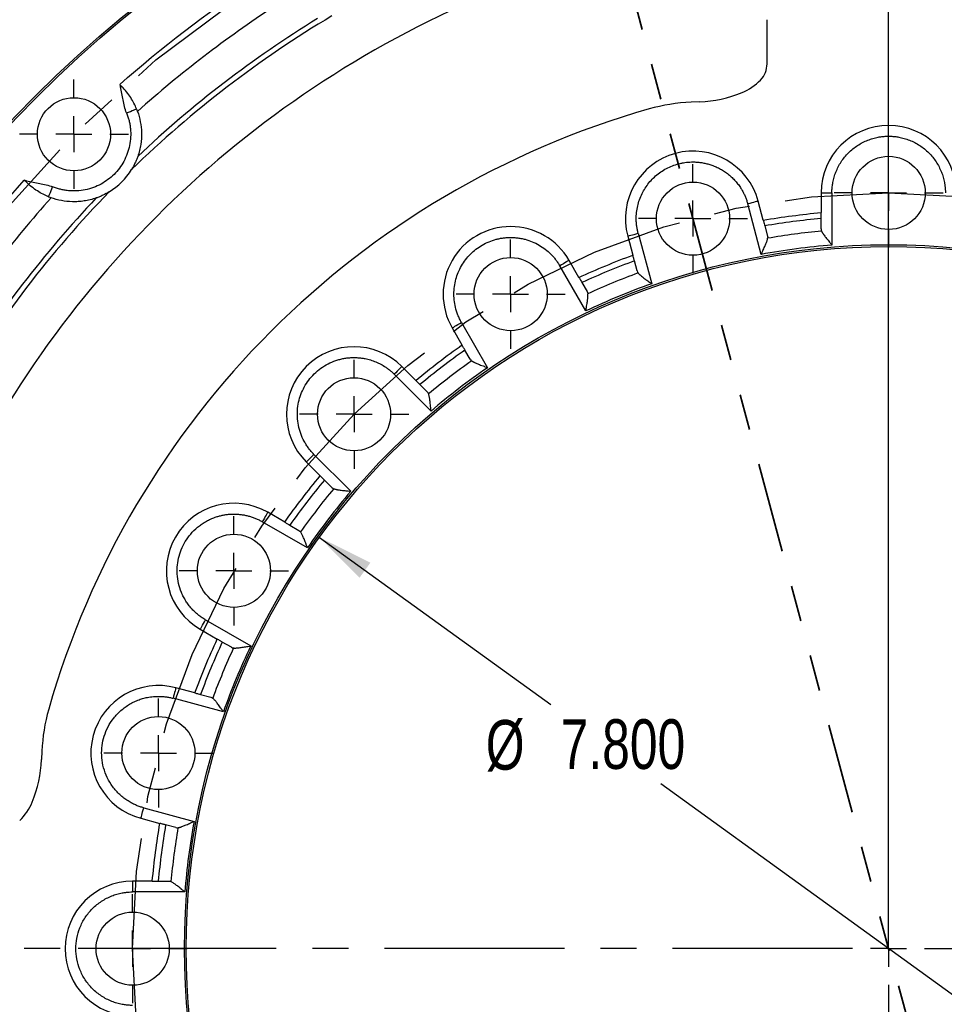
# Model space of a CAD drawing. Header units: inches. Extents: x 0.5 to 16.4, y 0.4 to 10.9.
# Tile 9 of 17: x 9.5 to 12, y 6.7 to 9.4. Entities that reach past the tile are written whole.
import ezdxf

# ---------------------------------------------------------------- set-up
doc = ezdxf.new("R2010")
doc.units = ezdxf.units.IN
doc.header["$MEASUREMENT"] = 0
doc.linetypes.add('CENTERX2', pattern=[0.8, 0.5, -0.1, 0.1, -0.1])
doc.linetypes.add('PHANTOM', pattern=[0.5, 0.25, -0.05, 0.05, -0.05, 0.05, -0.05])
doc.layers.add('CENTER', color=151, linetype='CENTERX2')
doc.layers.add('DIMENSIONS', color=150, linetype='Continuous')
doc.layers.add('SECTION', color=7, linetype='PHANTOM', lineweight=35)
doc.styles.add('SLDTEXTSTYLE0', font='TXT', dxfattribs={"width": 0.75})
doc.dimstyles.new('SLDDIMSTYLE0', dxfattribs={"dimtxt": 0.137795, "dimasz": 0.156, "dimexe": 0, "dimexo": 0.0625, "dimgap": 0.034449, "dimtad": 0, "dimtih": 1, "dimtoh": 1, "dimdec": 3, "dimlfac": 2, "dimrnd": 1e-09, "dimzin": 12, "dimdsep": 46, "dimtxsty": 'SLDTEXTSTYLE0', "dimsah": 1, "dimcen": 0, "dimadec": 0, "dimazin": 3, "dimtfac": 1, "dimtdec": 3, "dimtofl": 0, "dimtmove": 0, "dimatfit": 3, "dimfxl": 0, "dimfrac": 2, "dimtolj": 1, "dimtzin": 12, "dimarcsym": 0})
doc.dimstyles.new('SLDDIMSTYLE1', dxfattribs={"dimtxt": 0.137795, "dimasz": 0.156, "dimexe": 0, "dimexo": 0.0625, "dimgap": 0.034449, "dimtad": 0, "dimtih": 1, "dimtoh": 1, "dimdec": 3, "dimlfac": 2, "dimrnd": 1e-09, "dimzin": 4, "dimdsep": 46, "dimtxsty": 'SLDTEXTSTYLE0', "dimsah": 1, "dimcen": 0, "dimadec": 0, "dimazin": 1, "dimtfac": 1, "dimtdec": 3, "dimtofl": 0, "dimtmove": 0, "dimatfit": 3, "dimfxl": 0, "dimfrac": 2, "dimtolj": 1, "dimtzin": 12, "dimarcsym": 0})
doc.dimstyles.new('SLDDIMSTYLE3', dxfattribs={"dimtxt": 0.137795, "dimasz": 0.156, "dimexe": 0, "dimexo": 0.0625, "dimgap": 0.034449, "dimtad": 0, "dimtih": 1, "dimtoh": 1, "dimdec": 3, "dimlfac": 2, "dimrnd": 1e-09, "dimzin": 4, "dimdsep": 46, "dimtxsty": 'SLDTEXTSTYLE0', "dimsah": 1, "dimcen": 0, "dimadec": 0, "dimazin": 1, "dimtfac": 1, "dimtdec": 3, "dimtofl": 0, "dimtmove": 0, "dimatfit": 3, "dimfxl": 0, "dimfrac": 2, "dimtolj": 1, "dimtzin": 12, "dimarcsym": 0})

# ---------------------------------------------------------------- blocks, each defined once
blk = doc.blocks.new('_D')
at = {"layer": 'DIMENSIONS'}
for p, q in [((8.471, 8.6091), (8.221, 8.6091)), ((9.0451, 8.3063), (8.471, 8.6091))]:
    blk.add_line(p, q, dxfattribs=at)
blk.add_solid([(9.0451, 8.3063), (8.9193, 8.402), (8.895, 8.3561)], dxfattribs=at)
at = {"layer": 'DIMENSIONS', "attachment_point": 1, "style": 'SLDTEXTSTYLE0'}
for s, insert, char_height in [('%%c', (6.5102, 8.6763), 0.1378), ('12.795', (6.718, 8.6785), 0.1378), ('Bolt Circle', (7.3297, 8.6785), 0.137795)]:
    blk.add_mtext(s, dxfattribs=dict(at, insert=insert, char_height=char_height))
blk = doc.blocks.new('_D_1')
at = {"layer": 'DIMENSIONS'}
for p, q in [((13.1691, 5.1617), (14.4026, 3.5879)), ((14.4026, 3.5879), (14.6526, 3.5879))]:
    blk.add_line(p, q, dxfattribs=at)
blk.add_solid([(13.1691, 5.1617), (13.2449, 5.0229), (13.2858, 5.055)], dxfattribs=at)
at = {"layer": 'DIMENSIONS', "attachment_point": 1, "style": 'SLDTEXTSTYLE0'}
for s, insert, char_height in [('Bolt Circle', (15.3703, 3.6572), 0.137795), ('%%c', (14.6526, 3.6551), 0.1378), ('8.396', (14.8604, 3.6572), 0.1378)]:
    blk.add_mtext(s, dxfattribs=dict(at, insert=insert, char_height=char_height))
blk = doc.blocks.new('SW_ANGORDINATE_DIMENSION_0')
at = {"layer": 'DIMENSIONS', "color": 0}
blk.add_line((0.0795, -3.5551), (0.0795, 0), dxfattribs=at)
blk = doc.blocks.new('_D_2')
at = {"layer": 'DIMENSIONS'}
for p, q in [((10.294, 7.9561), (10.9361, 7.4919)), ((13.4547, 5.6714), (11.2416, 7.2711))]:
    blk.add_line(p, q, dxfattribs=at)
for points in [[(10.294, 7.9561), (10.4052, 7.8437), (10.4356, 7.8858)], [(13.4547, 5.6714), (13.3435, 5.7838), (13.313, 5.7417)]]:
    blk.add_solid(points, dxfattribs=at)
at = {"layer": 'DIMENSIONS', "char_height": 0.1378, "attachment_point": 1, "style": 'SLDTEXTSTYLE0'}
for s, insert in [('%%c', (10.7559, 7.4487)), ('7.800', (10.9637, 7.4508))]:
    blk.add_mtext(s, dxfattribs=dict(at, insert=insert))
blk = doc.blocks.new('_D_5')
at = {"layer": 'DIMENSIONS'}
for p, q in [((9.8373, 4.1543), (9.326, 3.4867)), ((9.326, 3.4867), (9.076, 3.4867))]:
    blk.add_line(p, q, dxfattribs=at)
blk.add_solid([(9.8373, 4.1543), (9.7218, 4.0462), (9.763, 4.0146)], dxfattribs=at)
at = {"layer": 'DIMENSIONS', "char_height": 0.1378, "attachment_point": 1, "style": 'SLDTEXTSTYLE0'}
for s, insert in [('%%c', (8.3082, 3.5539)), ('13.400', (8.516, 3.556))]:
    blk.add_mtext(s, dxfattribs=dict(at, insert=insert))
blk = doc.blocks.new('SW_CENTERMARKSYMBOL_0')
at = {"layer": 'CENTER', "color": 0}
for p, q in [((0, 0.1), (0, 3.4)), ((0, 0), (0, 0.05)), ((-0.1, 0), (-3.4, 0)), ((0, 0), (-0.05, 0)), ((0, 0), (0, -0.05)), ((0, 0), (0.05, 0)), ((0.1, 0), (3.4, 0)), ((0, -0.1), (0, -3.4))]:
    blk.add_line(p, q, dxfattribs=at)
blk = doc.blocks.new('SW_CENTERMARKSYMBOL_13')
at = {"layer": 'CENTER', "color": 0}
for p, q in [((0, 0.1), (0, 0.1516)), ((0, 0), (0, 0.05)), ((-0.1, 0), (-0.1516, 0)), ((0, 0), (-0.05, 0)), ((0, 0), (0, -0.05)), ((0, 0), (0.05, 0)), ((0.1, 0), (0.1516, 0)), ((0, -0.1), (0, -0.1516))]:
    blk.add_line(p, q, dxfattribs=at)
blk = doc.blocks.new('SW_CENTERMARKSYMBOL_14')
at = {"layer": 'CENTER', "color": 0}
for p, q in [((0, 0.1), (0, 0.1516)), ((0, 0), (0, 0.05)), ((-0.1, 0), (-0.1516, 0)), ((0, 0), (-0.05, 0)), ((0, 0), (0, -0.05)), ((0, 0), (0.05, 0)), ((0.1, 0), (0.1516, 0)), ((0, -0.1), (0, -0.1516))]:
    blk.add_line(p, q, dxfattribs=at)
blk = doc.blocks.new('SW_CENTERMARKSYMBOL_15')
at = {"layer": 'CENTER', "color": 0}
for p, q in [((0, 0.1), (0, 0.1516)), ((0, 0), (0, 0.05)), ((-0.1, 0), (-0.1516, 0)), ((0, 0), (-0.05, 0)), ((0, 0), (0, -0.05)), ((0, 0), (0.05, 0)), ((0.1, 0), (0.1516, 0)), ((0, -0.1), (0, -0.1516))]:
    blk.add_line(p, q, dxfattribs=at)
blk = doc.blocks.new('SW_CENTERMARKSYMBOL_16')
at = {"layer": 'CENTER', "color": 0}
for p, q in [((0, 0.1), (0, 0.1516)), ((0, 0), (0, 0.05)), ((-0.1, 0), (-0.1516, 0)), ((0, 0), (-0.05, 0)), ((0, 0), (0, -0.05)), ((0, 0), (0.05, 0)), ((0.1, 0), (0.1516, 0)), ((0, -0.1), (0, -0.1516))]:
    blk.add_line(p, q, dxfattribs=at)
blk = doc.blocks.new('SW_CENTERMARKSYMBOL_17')
at = {"layer": 'CENTER', "color": 0}
for p, q in [((0, 0.1), (0, 0.1516)), ((0, 0), (0, 0.05)), ((-0.1, 0), (-0.1516, 0)), ((0, 0), (-0.05, 0)), ((0, 0), (0, -0.05)), ((0, 0), (0.05, 0)), ((0.1, 0), (0.1516, 0)), ((0, -0.1), (0, -0.1516))]:
    blk.add_line(p, q, dxfattribs=at)
blk = doc.blocks.new('SW_CENTERMARKSYMBOL_18')
at = {"layer": 'CENTER', "color": 0}
for p, q in [((0, 0.1), (0, 0.1516)), ((0, 0), (0, 0.05)), ((-0.1, 0), (-0.1516, 0)), ((0, 0), (-0.05, 0)), ((0, 0), (0, -0.05)), ((0, 0), (0.05, 0)), ((0.1, 0), (0.1516, 0)), ((0, -0.1), (0, -0.1516))]:
    blk.add_line(p, q, dxfattribs=at)
blk = doc.blocks.new('SW_CENTERMARKSYMBOL_19')
at = {"layer": 'CENTER', "color": 0}
for p, q in [((0, 0.1), (0, 0.1516)), ((0, 0), (0, 0.05)), ((-0.1, 0), (-0.1516, 0)), ((0, 0), (-0.05, 0)), ((0, 0), (0, -0.05)), ((0, 0), (0.05, 0)), ((0.1, 0), (0.1516, 0)), ((0, -0.1), (0, -0.1516))]:
    blk.add_line(p, q, dxfattribs=at)
blk = doc.blocks.new('SW_CENTERMARKSYMBOL_37')
at = {"layer": 'CENTER', "color": 0}
for p, q in [((0, 0.1), (0, 0.1516)), ((0, 0), (0, 0.05)), ((-0.1, 0), (-0.1516, 0)), ((0, 0), (-0.05, 0)), ((0, 0), (0, -0.05)), ((0, 0), (0.05, 0)), ((0.1, 0), (0.1516, 0)), ((0, -0.1), (0, -0.1516))]:
    blk.add_line(p, q, dxfattribs=at)

msp = doc.modelspace()

# ---------------------------------------------------------------- linework, layer by layer
at = {"color": 1, "linetype": 'Continuous', "lineweight": 25}
for p, q in [((11.536822, 9.271254), (11.536822, 9.393754)), ((9.739709, 9.213533), (9.741501, 9.207187)), ((11.349322, 9.16553), (11.325779, 9.164552)), ((9.480889, 8.946576), (9.474544, 8.948367)), ((11.526322, 8.836955), (11.512185, 8.889713)), ((11.686822, 8.912704), (11.686822, 8.858085)), ((11.686822, 8.912704), (11.716822, 8.912704)), ((11.716822, 8.912704), (11.716822, 8.767872)), ((11.520693, 8.742051), (11.483207, 8.881948)), ((11.686822, 8.812468), (11.686822, 8.841633)), ((11.53058, 8.821063), (11.538128, 8.792892)), ((11.149963, 8.792656), (11.164099, 8.739898)), ((11.178941, 8.80042), (11.216426, 8.660523)), ((11.014537, 8.677947), (10.987227, 8.725248)), ((11.175906, 8.695835), (11.168358, 8.724006)), ((11.033662, 8.58482), (10.961246, 8.710248)), ((11.022763, 8.663698), (11.037345, 8.638441)), ((10.662467, 8.537748), (10.689777, 8.490447)), ((10.688448, 8.552748), (10.760864, 8.42732)), ((10.712585, 8.450941), (10.698003, 8.476199)), ((10.561345, 8.391897), (10.522723, 8.430518)), ((10.603921, 8.306894), (10.50151, 8.409305)), ((10.572978, 8.380263), (10.5936, 8.359641)), ((10.278771, 8.186567), (10.381183, 8.084155)), ((10.257558, 8.165353), (10.29618, 8.126732)), ((10.328435, 8.094476), (10.307813, 8.115098)), ((10.19763, 7.998299), (10.150328, 8.025609)), ((10.260756, 7.927212), (10.135328, 7.999628)), ((10.211878, 7.990073), (10.237135, 7.975491)), ((9.977828, 7.72683), (10.103256, 7.654414)), ((9.962828, 7.700849), (10.01013, 7.67354)), ((10.049635, 7.650731), (10.024378, 7.665314)), ((9.948179, 7.523977), (9.895421, 7.538113)), ((10.027553, 7.47165), (9.887656, 7.509136)), ((9.964071, 7.519719), (9.992241, 7.512171)), ((9.523524, 7.362297), (9.522547, 7.338754)), ((9.806128, 7.204869), (9.946025, 7.167384)), ((9.798364, 7.175891), (9.851122, 7.161755)), ((9.895184, 7.149948), (9.867014, 7.157497)), ((9.829991, 7.001254), (9.775372, 7.001254)), ((9.775372, 7.001254), (9.775372, 6.971254)), ((9.846444, 7.001254), (9.875608, 7.001254)), ((9.920204, 6.971254), (9.775372, 6.971254))]:
    msp.add_line(p, q, dxfattribs=at)
at = {"color": 1, "linetype": 'Continuous', "lineweight": 25, "flags": 128}
for points in [[(9.741501, 9.207187), (9.741945, 9.207313), (9.742389, 9.207439), (9.742833, 9.207566), (9.743277, 9.207692), (9.74372, 9.207818), (9.744163, 9.207943), (9.744605, 9.208069), (9.745047, 9.208194)], [(9.7584, 9.13485), (9.763823, 9.137051), (9.769037, 9.139168), (9.773843, 9.141118), (9.778055, 9.142828), (9.781512, 9.144231), (9.784081, 9.145274), (9.785663, 9.145916), (9.786197, 9.146133)], [(9.479882, 8.943029), (9.480007, 8.943471), (9.480133, 8.943913), (9.480259, 8.944356), (9.480385, 8.944799), (9.480511, 8.945243), (9.480637, 8.945687), (9.480763, 8.946131), (9.480889, 8.946576)], [(9.541943, 8.901879), (9.54216, 8.902413), (9.542802, 8.903995), (9.543845, 8.906564), (9.545248, 8.910021), (9.546958, 8.914233), (9.548909, 8.919039), (9.551025, 8.924254), (9.553227, 8.929677)], [(11.512185, 8.889713), (11.511628, 8.889564), (11.509979, 8.889122), (11.507301, 8.888404), (11.503698, 8.887439), (11.499307, 8.886262), (11.494297, 8.88492), (11.488861, 8.883463), (11.483207, 8.881948)], [(11.149963, 8.792656), (11.15052, 8.792805), (11.152169, 8.793247), (11.154847, 8.793964), (11.15845, 8.79493), (11.162842, 8.796106), (11.167851, 8.797449), (11.173287, 8.798905), (11.178941, 8.80042)], [(10.987227, 8.725248), (10.986728, 8.72496), (10.985249, 8.724106), (10.982848, 8.72272), (10.979617, 8.720855), (10.97568, 8.718582), (10.971189, 8.715988), (10.966315, 8.713175), (10.961246, 8.710248)], [(10.662467, 8.537748), (10.662967, 8.538036), (10.664445, 8.53889), (10.666846, 8.540276), (10.670077, 8.542142), (10.674014, 8.544415), (10.678506, 8.547008), (10.68338, 8.549822), (10.688448, 8.552748)], [(10.522723, 8.430518), (10.522315, 8.430111), (10.521108, 8.428904), (10.519148, 8.426943), (10.51651, 8.424305), (10.513295, 8.421091), (10.509628, 8.417423), (10.505648, 8.413444), (10.50151, 8.409305)], [(10.257558, 8.165353), (10.257966, 8.165761), (10.259173, 8.166968), (10.261133, 8.168929), (10.263771, 8.171567), (10.266986, 8.174781), (10.270653, 8.178449), (10.274633, 8.182428), (10.278771, 8.186567)], [(10.150328, 8.025609), (10.15004, 8.02511), (10.149186, 8.023631), (10.1478, 8.02123), (10.145935, 8.017999), (10.143662, 8.014062), (10.141068, 8.009571), (10.138255, 8.004697), (10.135328, 7.999628)], [(9.962828, 7.700849), (9.963116, 7.701349), (9.96397, 7.702827), (9.965356, 7.705228), (9.967222, 7.708459), (9.969495, 7.712396), (9.972088, 7.716888), (9.974902, 7.721762), (9.977828, 7.72683)], [(9.895421, 7.538113), (9.895272, 7.537557), (9.89483, 7.535908), (9.894112, 7.53323), (9.893147, 7.529626), (9.89197, 7.525235), (9.890628, 7.520225), (9.889171, 7.514789), (9.887656, 7.509136)], [(9.798364, 7.175891), (9.798513, 7.176448), (9.798955, 7.178097), (9.799672, 7.180775), (9.800638, 7.184379), (9.801814, 7.18877), (9.803157, 7.19378), (9.804613, 7.199216), (9.806128, 7.204869)]]:
    msp.add_lwpolyline(points, dxfattribs=at)
at = {"color": 1, "linetype": 'Continuous', "lineweight": 25}
for centre, radius in [((11.874322, 6.813754), 3.35), ((11.874322, 6.813754), 3.345), ((9.612464, 9.075612), 0.101562), ((11.874322, 8.912704), 0.101563), ((11.331074, 8.841184), 0.101562), ((11.874322, 6.813754), 1.955), ((11.874322, 6.813754), 1.95), ((10.824847, 8.631498), 0.101562), ((10.39014, 8.297936), 0.101562), ((10.056578, 7.863229), 0.101563), ((9.846892, 7.357002), 0.101562), ((9.775372, 6.813754), 0.101563)]:
    msp.add_circle(centre, radius, dxfattribs=at)
for centre, radius, start, end in [((11.874322, 6.813754), 2.875, 113.709444, 156.290556), ((11.874322, 6.813754), 3.123388, 123.11253, 131.88747), ((11.874322, 6.813754), 3.030858, 121.536143, 133.463857), ((11.471822, 9.271254), 0.065, 316.186939, 0), ((11.410486, 9.3301), 0.15, 292.234784, 316.186939), ((11.334805, 9.515229), 0.35, 272.377109, 292.234784), ((11.346517, 8.664983), 0.5, 92.377109, 105.913418), ((11.874322, 6.813754), 2.425, 105.913418, 164.086582), ((11.874322, 8.912704), 0.1875, 360, 180), ((11.331074, 8.841184), 0.1875, 15, 195), ((9.612464, 9.075612), 0.1875, 301.540145, 328.459855), ((11.874322, 6.813754), 3.123388, 138.11253, 146.88747), ((11.874322, 6.813754), 3.030858, 136.536143, 148.463857), ((11.874322, 6.813754), 2.036528, 95.282615, 99.717385), ((10.824847, 8.631498), 0.1875, 30, 210), ((11.874322, 6.813754), 2.001413, 95.338686, 99.661314), ((11.874322, 6.813754), 2.036528, 110.282615, 114.717385), ((11.874322, 6.813754), 2.001413, 110.338686, 114.661314), ((10.39014, 8.297936), 0.1875, 45, 225), ((11.874322, 6.813754), 2.036528, 125.282615, 129.717385), ((11.874322, 6.813754), 2.001413, 125.338686, 129.661314), ((11.874322, 6.813754), 2.036528, 140.282615, 144.717385), ((11.874322, 6.813754), 2.001413, 140.338686, 144.661314), ((10.056578, 7.863229), 0.1875, 60, 240), ((11.874322, 6.813754), 2.036528, 155.282615, 159.717385), ((11.874322, 6.813754), 2.001413, 155.338686, 159.661314), ((9.846892, 7.357002), 0.1875, 75, 255), ((10.023094, 7.341559), 0.5, 164.086582, 177.622891), ((9.172848, 7.353271), 0.35, 337.765216, 357.622891), ((9.357976, 7.27759), 0.15, 313.813061, 337.765216), ((11.874322, 6.813754), 2.036528, 170.282615, 174.717385), ((11.874322, 6.813754), 2.001413, 170.338686, 174.661314), ((9.775372, 6.813754), 0.1875, 90, 270)]:
    msp.add_arc(centre, radius, start, end, dxfattribs=at)
for points in [[(9.739709, 9.213532), (9.85575, 9.316752), (9.979057, 9.411368), (10.108793, 9.496741)], [(10.328326, 9.404212), (10.127025, 9.284074), (9.94041, 9.140879), (9.772266, 8.977532)], [(9.739709, 9.213532), (9.741488, 9.211754), (9.743273, 9.209969), (9.745047, 9.208195)], [(9.78893, 9.138984), (9.788094, 9.141314), (9.787186, 9.143698), (9.786197, 9.146133)], [(9.191336, 8.579283), (9.276708, 8.709019), (9.371325, 8.832326), (9.474544, 8.948367)], [(9.479882, 8.943029), (9.478107, 8.944804), (9.476326, 8.946586), (9.474544, 8.948367)], [(9.710545, 8.915811), (9.547197, 8.747667), (9.404002, 8.561051), (9.283865, 8.35975)], [(9.541943, 8.901879), (9.544379, 8.900891), (9.546763, 8.899983), (9.549092, 8.899146)], [(11.526322, 8.836955), (11.579608, 8.84612), (11.632979, 8.853147), (11.686822, 8.858085)], [(11.686822, 8.812468), (11.686822, 8.810417), (11.687238, 8.808421), (11.688105, 8.806485)], [(11.538128, 8.792892), (11.538659, 8.790911), (11.538774, 8.788875), (11.538438, 8.786781)], [(11.716822, 8.767872), (11.650999, 8.762567), (11.585646, 8.753963), (11.520693, 8.742051)], [(11.014537, 8.677947), (11.063635, 8.700591), (11.113369, 8.721192), (11.164099, 8.739898)], [(11.175906, 8.695835), (11.176437, 8.693854), (11.177355, 8.692033), (11.178694, 8.690388)], [(11.216426, 8.660523), (11.154219, 8.638363), (11.093319, 8.613137), (11.033662, 8.58482)], [(11.037345, 8.638441), (11.038371, 8.636665), (11.039008, 8.634728), (11.039226, 8.632618)], [(10.561345, 8.391897), (10.602909, 8.426478), (10.645617, 8.459249), (10.689777, 8.490447)], [(10.712585, 8.450941), (10.713611, 8.449165), (10.714969, 8.447644), (10.716688, 8.446401)], [(10.760864, 8.42732), (10.706512, 8.389814), (10.654217, 8.349686), (10.603921, 8.306894)], [(10.5936, 8.359641), (10.595051, 8.35819), (10.596168, 8.356485), (10.596924, 8.354503)], [(10.19763, 7.998299), (10.228828, 8.042459), (10.261599, 8.085167), (10.29618, 8.126732)], [(10.328435, 8.094476), (10.329886, 8.093025), (10.331591, 8.091908), (10.333573, 8.091152)], [(10.381183, 8.084155), (10.33839, 8.03386), (10.298262, 7.981564), (10.260756, 7.927212)], [(10.237135, 7.975491), (10.238912, 7.974465), (10.240432, 7.973107), (10.241675, 7.971388)], [(9.948179, 7.523977), (9.966884, 7.574707), (9.987485, 7.624441), (10.01013, 7.67354)], [(10.103256, 7.654414), (10.074939, 7.594757), (10.049714, 7.533858), (10.027553, 7.47165)], [(10.049635, 7.650731), (10.051412, 7.649706), (10.053348, 7.649068), (10.055458, 7.648851)], [(9.992241, 7.512171), (9.994223, 7.51164), (9.996043, 7.510721), (9.997689, 7.509383)], [(9.946025, 7.167384), (9.934113, 7.102431), (9.925509, 7.037077), (9.920204, 6.971254)], [(9.829991, 7.001254), (9.83493, 7.055097), (9.841956, 7.108469), (9.851122, 7.161755)], [(9.895184, 7.149948), (9.897166, 7.149417), (9.899201, 7.149303), (9.901296, 7.149639)], [(9.875608, 7.001254), (9.877659, 7.001254), (9.879655, 7.000838), (9.881592, 6.999971)]]:
    msp.add_open_spline(points, degree=3, dxfattribs=at)
for points, knots in [([(9.7584, 9.13485), (9.756085, 9.140552), (9.754332, 9.146502), (9.751416, 9.158563), (9.750258, 9.164658), (9.746941, 9.18298), (9.744897, 9.195232), (9.741501, 9.207187)], [0, 0, 0, 0, 0.25, 0.25, 0.5, 0.5, 1, 1, 1, 1]), ([(9.786197, 9.146133), (9.782173, 9.156048), (9.776821, 9.16674), (9.766593, 9.182558), (9.762817, 9.18785), (9.754414, 9.198286), (9.749903, 9.203339), (9.745047, 9.208195)], [0, 0, 0, 0, 0.5, 0.5, 0.75, 0.75, 1, 1, 1, 1]), ([(9.7584, 9.13485), (9.759092, 9.133094), (9.760473, 9.129589), (9.762304, 9.12425), (9.763951, 9.118867), (9.765399, 9.113434), (9.76665, 9.107952), (9.767704, 9.102421), (9.768562, 9.096841), (9.769918, 9.085307), (9.770373, 9.067658), (9.767396, 9.044226), (9.761016, 9.021476), (9.751403, 9.000265), (9.739031, 8.980941), (9.724211, 8.96387), (9.707138, 8.949048), (9.687818, 8.936676), (9.666604, 8.927062), (9.643857, 8.920682), (9.620421, 8.917703), (9.60089, 8.918209), (9.585655, 8.920266), (9.574626, 8.922586), (9.563771, 8.925644), (9.556748, 8.92833), (9.553227, 8.929677)], [0, 0, 0, 0, 0.01535886, 0.0306596, 0.04592177, 0.06116506, 0.07640926, 0.09167412, 0.10697934, 0.12234445, 0.18618521, 0.25005379, 0.31389454, 0.37776311, 0.43887246, 0.50000962, 0.56111896, 0.62225611, 0.68609687, 0.74996545, 0.8138062, 0.87767477, 0.90832968, 0.93883023, 0.96933437, 1, 1, 1, 1]), ([(9.78893, 9.138984), (9.792225, 9.129809), (9.794828, 9.120328), (9.798547, 9.100698), (9.799666, 9.090551), (9.80016, 9.06946), (9.799515, 9.058462), (9.796139, 9.036297), (9.793426, 9.025047), (9.789405, 9.013576)], [0, 0, 0, 0, 0.25, 0.25, 0.5, 0.5, 0.75, 0.75, 1, 1, 1, 1]), ([(11.716822, 8.912704), (11.716842, 8.914628), (11.716883, 8.918471), (11.71721, 8.924225), (11.717733, 8.92996), (11.718471, 8.935678), (11.719936, 8.944491), (11.722714, 8.956294), (11.727719, 8.970967), (11.734233, 8.985278), (11.745053, 9.003799), (11.762156, 9.02487), (11.783225, 9.041972), (11.801745, 9.052791), (11.816053, 9.059305), (11.830729, 9.064311), (11.843778, 9.067386), (11.855143, 9.069125), (11.864714, 9.070036), (11.871117, 9.070148), (11.874322, 9.070204)], [0, 0, 0, 0, 0.02333752, 0.04663149, 0.06991318, 0.09321391, 0.11656493, 0.17830763, 0.24009209, 0.30440898, 0.36876779, 0.50000567, 0.63124356, 0.69556045, 0.75991926, 0.82166196, 0.88344642, 0.92231243, 0.96111524, 1, 1, 1, 1]), ([(11.874322, 9.070204), (11.876246, 9.070184), (11.880089, 9.070144), (11.885843, 9.069816), (11.891579, 9.069293), (11.897296, 9.068555), (11.906109, 9.067091), (11.917912, 9.064313), (11.932585, 9.059307), (11.946896, 9.052793), (11.965417, 9.041974), (11.986488, 9.02487), (12.00359, 9.003802), (12.01441, 8.985281), (12.020923, 8.970973), (12.025929, 8.956297), (12.029004, 8.943248), (12.030743, 8.931884), (12.031654, 8.922312), (12.031766, 8.915909), (12.031822, 8.912704)], [0, 0, 0, 0, 0.02333752, 0.04663149, 0.06991318, 0.09321391, 0.11656493, 0.17830763, 0.24009209, 0.30440898, 0.36876779, 0.50000567, 0.63124356, 0.69556045, 0.75991926, 0.82166196, 0.88344642, 0.92231243, 0.96111524, 1, 1, 1, 1]), ([(9.789405, 9.013576), (9.788374, 9.010636), (9.787231, 9.007613), (9.784735, 9.001518), (9.783376, 8.99843), (9.779046, 8.989285), (9.775822, 8.983326), (9.772266, 8.977532)], [0, 0, 0, 0, 0.25, 0.25, 0.5, 0.5, 1, 1, 1, 1]), ([(11.178941, 8.80042), (11.178516, 8.802066), (11.177668, 8.805352), (11.176598, 8.810326), (11.175681, 8.815322), (11.174929, 8.820344), (11.174339, 8.82539), (11.173912, 8.830461), (11.17342, 8.839933), (11.173721, 8.853845), (11.176256, 8.871975), (11.180855, 8.889702), (11.189575, 8.912134), (11.205047, 8.937888), (11.225917, 8.959496), (11.245327, 8.973725), (11.261256, 8.982755), (11.278116, 8.989898), (11.292698, 8.994144), (11.30449, 8.996514), (11.3133, 8.99776), (11.322168, 8.99854), (11.328102, 8.998636), (11.331074, 8.998684)], [0, 0, 0, 0, 0.01767549, 0.03530633, 0.0529109, 0.07050767, 0.08811511, 0.1057517, 0.12343579, 0.18676613, 0.25013191, 0.31346226, 0.37682804, 0.50000539, 0.62318273, 0.68651308, 0.74987886, 0.8132092, 0.87657499, 0.90747417, 0.93827871, 0.96908765, 1, 1, 1, 1]), ([(11.331074, 8.998684), (11.332941, 8.998665), (11.336667, 8.998628), (11.34224, 8.998325), (11.347781, 8.997839), (11.353292, 8.997155), (11.358771, 8.996275), (11.364219, 8.995201), (11.369636, 8.99393), (11.375022, 8.992464), (11.382765, 8.990063), (11.392727, 8.986317), (11.404665, 8.980643), (11.416146, 8.973959), (11.427065, 8.966288), (11.437303, 8.957724), (11.446729, 8.948367), (11.455303, 8.938302), (11.462365, 8.92844), (11.468143, 8.918988), (11.47282, 8.910123), (11.476898, 8.900991), (11.480432, 8.891606), (11.48228, 8.885174), (11.483207, 8.881948)], [0, 0, 0, 0, 0.0271722, 0.05422684, 0.08119753, 0.10811823, 0.13502306, 0.16194622, 0.18892183, 0.21598381, 0.24316578, 0.3068961, 0.37067635, 0.43531974, 0.50001378, 0.56465717, 0.62935121, 0.69308153, 0.75686179, 0.80568021, 0.85420464, 0.90263334, 0.95116574, 1, 1, 1, 1]), ([(9.541943, 8.901879), (9.532029, 8.905904), (9.521336, 8.911255), (9.505518, 8.921484), (9.500227, 8.92526), (9.489791, 8.933662), (9.484738, 8.938173), (9.479882, 8.943029)], [0, 0, 0, 0, 0.5, 0.5, 0.75, 0.75, 1, 1, 1, 1]), ([(9.480889, 8.946576), (9.492839, 8.943181), (9.505082, 8.941138), (9.529496, 8.936719), (9.541717, 8.934349), (9.553227, 8.929677)], [0, 0, 0, 0, 0.5, 0.5, 1, 1, 1, 1]), ([(9.710545, 8.915811), (9.704752, 8.912255), (9.698803, 8.909037), (9.689693, 8.904722), (9.68661, 8.903363), (9.680473, 8.900849), (9.677438, 8.899702), (9.6745, 8.898672)], [0, 0, 0, 0, 0.5, 0.5, 0.75, 0.75, 1, 1, 1, 1]), ([(9.6745, 8.898672), (9.663024, 8.894648), (9.651804, 8.891946), (9.635259, 8.889419), (9.629792, 8.888835), (9.618946, 8.888145), (9.613546, 8.88804), (9.597635, 8.888398), (9.587446, 8.889519), (9.567763, 8.893243), (9.558269, 8.895851), (9.549092, 8.899146)], [0, 0, 0, 0, 0.25, 0.25, 0.375, 0.375, 0.5, 0.5, 0.75, 0.75, 1, 1, 1, 1]), ([(11.526322, 8.836955), (11.526741, 8.835391), (11.527151, 8.833859), (11.527956, 8.830855), (11.528352, 8.829377), (11.529453, 8.825269), (11.530098, 8.822862), (11.53058, 8.821063)], [0, 0, 0, 0, 0.25, 0.25, 0.5, 0.5, 1, 1, 1, 1]), ([(11.686822, 8.841633), (11.686822, 8.842564), (11.686822, 8.843635), (11.686822, 8.846045), (11.686822, 8.847395), (11.686822, 8.851648), (11.686822, 8.854847), (11.686822, 8.858085)], [0, 0, 0, 0, 0.25, 0.25, 0.5, 0.5, 1, 1, 1, 1]), ([(11.688105, 8.806485), (11.688311, 8.806045), (11.688728, 8.805151), (11.689509, 8.803704), (11.690412, 8.802154), (11.691448, 8.800491), (11.692615, 8.798717), (11.694325, 8.796232), (11.696762, 8.792876), (11.700077, 8.788526), (11.703932, 8.783649), (11.707924, 8.778702), (11.712298, 8.773374), (11.715187, 8.76986), (11.716822, 8.767872)], [0, 0, 0, 0, 0.04389659, 0.08919007, 0.13596092, 0.18428153, 0.23421681, 0.28582477, 0.38839642, 0.49989388, 0.61755484, 0.75015195, 0.85863611, 1, 1, 1, 1]), ([(10.688448, 8.552748), (10.687498, 8.554434), (10.685601, 8.557801), (10.682995, 8.562973), (10.680573, 8.56822), (10.678351, 8.573552), (10.676325, 8.578965), (10.674497, 8.584462), (10.67145, 8.594877), (10.668267, 8.610521), (10.666887, 8.631494), (10.668269, 8.652476), (10.673742, 8.679437), (10.686926, 8.711127), (10.707776, 8.738387), (10.728388, 8.756608), (10.745865, 8.768295), (10.764722, 8.777589), (10.781235, 8.783112), (10.794633, 8.786189), (10.804629, 8.787803), (10.81471, 8.788813), (10.821463, 8.788936), (10.824847, 8.788998)], [0, 0, 0, 0, 0.01761976, 0.03518125, 0.05270816, 0.07022435, 0.08775373, 0.10532013, 0.12294725, 0.18654362, 0.25017043, 0.31376681, 0.37739361, 0.50000698, 0.62262034, 0.68621672, 0.74984352, 0.8134399, 0.87706671, 0.90785835, 0.93852583, 0.96919708, 1, 1, 1, 1]), ([(10.824847, 8.788998), (10.826783, 8.788978), (10.830647, 8.788937), (10.836429, 8.788608), (10.842184, 8.788083), (10.847912, 8.787341), (10.853613, 8.786388), (10.859288, 8.785224), (10.869831, 8.782655), (10.88497, 8.777589), (10.903824, 8.768297), (10.921303, 8.756614), (10.934342, 8.745075), (10.943707, 8.73501), (10.950102, 8.72716), (10.956017, 8.718935), (10.959501, 8.713148), (10.961246, 8.710248)], [0, 0, 0, 0, 0.0352165, 0.07031652, 0.10534744, 0.14035694, 0.17539278, 0.21050263, 0.24573383, 0.37284348, 0.50001394, 0.62712359, 0.75429406, 0.81583711, 0.87713199, 0.93843442, 1, 1, 1, 1]), ([(11.520693, 8.742051), (11.521148, 8.743054), (11.52202, 8.744971), (11.523264, 8.747713), (11.524386, 8.750185), (11.525383, 8.752388), (11.52698, 8.755932), (11.529061, 8.760626), (11.531469, 8.766213), (11.533461, 8.77106), (11.535201, 8.775554), (11.536659, 8.779737), (11.537817, 8.783591), (11.538235, 8.785742), (11.538438, 8.786781)], [0, 0, 0, 0, 0.060504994, 0.115757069, 0.165749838, 0.210477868, 0.249936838, 0.382525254, 0.500210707, 0.604029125, 0.699989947, 0.806915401, 0.906712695, 1, 1, 1, 1]), ([(11.168358, 8.724006), (11.168117, 8.724905), (11.167839, 8.72594), (11.167216, 8.728267), (11.166866, 8.729572), (11.165765, 8.73368), (11.164937, 8.73677), (11.164099, 8.739898)], [0, 0, 0, 0, 0.25, 0.25, 0.5, 0.5, 1, 1, 1, 1]), ([(11.014537, 8.677947), (11.015346, 8.676545), (11.016139, 8.675171), (11.017694, 8.672478), (11.018459, 8.671153), (11.020586, 8.667469), (11.021831, 8.665312), (11.022763, 8.663698)], [0, 0, 0, 0, 0.25, 0.25, 0.5, 0.5, 1, 1, 1, 1]), ([(11.178694, 8.690388), (11.179006, 8.690016), (11.179641, 8.68926), (11.180769, 8.688065), (11.182043, 8.686801), (11.183474, 8.685464), (11.18506, 8.684052), (11.187355, 8.682094), (11.190578, 8.679483), (11.194906, 8.676139), (11.199891, 8.672426), (11.205028, 8.668681), (11.210632, 8.664666), (11.214332, 8.66202), (11.216426, 8.660523)], [0, 0, 0, 0, 0.04389659, 0.08919007, 0.13596092, 0.18428153, 0.23421681, 0.28582477, 0.38839642, 0.49989388, 0.61755484, 0.75015195, 0.85863611, 1, 1, 1, 1]), ([(11.033662, 8.58482), (11.033843, 8.585906), (11.034189, 8.587984), (11.034681, 8.590954), (11.035124, 8.593633), (11.035518, 8.596019), (11.036143, 8.599855), (11.036937, 8.604928), (11.037818, 8.610948), (11.038488, 8.616145), (11.039005, 8.620936), (11.03933, 8.625354), (11.039452, 8.629376), (11.039299, 8.631562), (11.039226, 8.632618)], [0, 0, 0, 0, 0.06050499, 0.11575707, 0.16574984, 0.21047787, 0.24993684, 0.38252525, 0.50021071, 0.60402913, 0.69998995, 0.8069154, 0.90671269, 1, 1, 1, 1]), ([(10.698003, 8.476198), (10.697538, 8.477005), (10.697002, 8.477932), (10.695797, 8.480019), (10.695122, 8.481189), (10.692996, 8.484872), (10.691396, 8.487643), (10.689777, 8.490447)], [0, 0, 0, 0, 0.25, 0.25, 0.5, 0.5, 1, 1, 1, 1]), ([(10.278771, 8.186567), (10.277443, 8.187923), (10.274791, 8.190629), (10.271006, 8.19486), (10.267374, 8.199204), (10.26391, 8.203674), (10.260609, 8.208265), (10.257472, 8.21298), (10.2545, 8.217818), (10.248742, 8.227986), (10.241441, 8.244183), (10.235093, 8.267091), (10.23219, 8.290691), (10.232909, 8.314112), (10.236941, 8.33684), (10.244132, 8.358411), (10.254301, 8.378752), (10.267519, 8.397672), (10.283573, 8.414744), (10.30231, 8.429377), (10.323, 8.441091), (10.341388, 8.44805), (10.356362, 8.451919), (10.367516, 8.453941), (10.378789, 8.455204), (10.38635, 8.455359), (10.39014, 8.455436)], [0, 0, 0, 0, 0.01535554, 0.03065228, 0.04590999, 0.0611486, 0.0763881, 0.09164848, 0.10694967, 0.12231141, 0.18616848, 0.25005439, 0.31391147, 0.37779738, 0.4388892, 0.50000972, 0.56110154, 0.62222206, 0.68607914, 0.74996505, 0.81382212, 0.87770804, 0.90835557, 0.93884691, 0.96934182, 1, 1, 1, 1]), ([(10.39014, 8.455436), (10.391844, 8.45542), (10.395249, 8.455389), (10.400346, 8.455132), (10.405429, 8.454722), (10.410496, 8.454144), (10.415547, 8.453401), (10.424018, 8.451875), (10.435791, 8.448949), (10.450508, 8.443685), (10.464639, 8.436999), (10.476494, 8.429869), (10.486241, 8.422852), (10.494156, 8.416391), (10.499057, 8.411669), (10.50151, 8.409305)], [0, 0, 0, 0, 0.0413309, 0.08257957, 0.1237894, 0.16500387, 0.20626647, 0.24762054, 0.37377629, 0.50001601, 0.62617176, 0.75241149, 0.83498049, 0.91739391, 1, 1, 1, 1]), ([(10.716688, 8.446401), (10.717086, 8.446123), (10.717895, 8.445557), (10.719294, 8.444695), (10.720851, 8.443803), (10.72258, 8.442882), (10.724478, 8.441929), (10.727201, 8.440631), (10.73099, 8.438944), (10.736036, 8.436834), (10.741812, 8.434538), (10.747743, 8.43225), (10.754195, 8.429822), (10.758454, 8.428224), (10.760864, 8.42732)], [0, 0, 0, 0, 0.04389659, 0.08919007, 0.13596092, 0.18428153, 0.23421681, 0.28582477, 0.38839642, 0.49989388, 0.61755484, 0.75015195, 0.85863611, 1, 1, 1, 1]), ([(10.561345, 8.391897), (10.562489, 8.390752), (10.563611, 8.389631), (10.56581, 8.387432), (10.566892, 8.38635), (10.569899, 8.383342), (10.571661, 8.38158), (10.572978, 8.380263)], [0, 0, 0, 0, 0.25, 0.25, 0.5, 0.5, 1, 1, 1, 1]), ([(10.603921, 8.306894), (10.603815, 8.30799), (10.603611, 8.310086), (10.603318, 8.313083), (10.603053, 8.315785), (10.602815, 8.318191), (10.602426, 8.322059), (10.601881, 8.327164), (10.601173, 8.333207), (10.600475, 8.338401), (10.599735, 8.343162), (10.598906, 8.347513), (10.597982, 8.35143), (10.597269, 8.353502), (10.596924, 8.354503)], [0, 0, 0, 0, 0.06050499, 0.11575707, 0.16574984, 0.21047787, 0.24993684, 0.38252525, 0.50021071, 0.60402913, 0.69998995, 0.8069154, 0.90671269, 1, 1, 1, 1]), ([(10.307813, 8.115098), (10.307155, 8.115757), (10.306397, 8.116514), (10.304693, 8.118218), (10.303738, 8.119173), (10.300731, 8.12218), (10.298469, 8.124442), (10.29618, 8.126732)], [0, 0, 0, 0, 0.25, 0.25, 0.5, 0.5, 1, 1, 1, 1]), ([(10.333573, 8.091152), (10.33403, 8.090986), (10.334958, 8.090649), (10.336532, 8.090178), (10.338267, 8.089721), (10.340176, 8.089278), (10.342255, 8.088849), (10.345221, 8.0883), (10.349318, 8.087651), (10.354738, 8.086919), (10.360912, 8.086196), (10.367233, 8.085521), (10.374093, 8.084846), (10.378621, 8.084405), (10.381183, 8.084155)], [0, 0, 0, 0, 0.043896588, 0.08919007, 0.13596092, 0.184281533, 0.234216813, 0.285824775, 0.388396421, 0.499893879, 0.61755484, 0.750151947, 0.858636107, 1, 1, 1, 1]), ([(9.977828, 7.72683), (9.976221, 7.72778), (9.973012, 7.729675), (9.968338, 7.732725), (9.963782, 7.735916), (9.959352, 7.739264), (9.955046, 7.742765), (9.950866, 7.74642), (9.946809, 7.750228), (9.942878, 7.754191), (9.937373, 7.760142), (9.930619, 7.768367), (9.923117, 7.779249), (9.916517, 7.79078), (9.909024, 7.806907), (9.90229, 7.828054), (9.898662, 7.853894), (9.899222, 7.879441), (9.903812, 7.904159), (9.912196, 7.927864), (9.924484, 7.950269), (9.940549, 7.970835), (9.956951, 7.98578), (9.971503, 7.996001), (9.982981, 8.002685), (9.994922, 8.008361), (10.006277, 8.01263), (10.016901, 8.015765), (10.026675, 8.017988), (10.036552, 8.019563), (10.046531, 8.020548), (10.053222, 8.020669), (10.056578, 8.020729)], [0, 0, 0, 0, 0.01359233, 0.02712584, 0.04061736, 0.05408388, 0.06754246, 0.0810102, 0.09450419, 0.10804138, 0.12163859, 0.15351835, 0.18542308, 0.21775959, 0.25012143, 0.3147616, 0.37849037, 0.43923619, 0.50000689, 0.56075272, 0.62152342, 0.68525218, 0.74989236, 0.78222886, 0.8145907, 0.84647046, 0.8783752, 0.90279559, 0.92706892, 0.95129437, 0.97557168, 1, 1, 1, 1]), ([(10.056578, 8.020729), (10.058302, 8.020713), (10.061745, 8.020681), (10.066898, 8.02042), (10.072029, 8.020003), (10.077138, 8.019415), (10.082225, 8.01866), (10.087291, 8.017737), (10.092335, 8.016646), (10.099015, 8.014972), (10.107249, 8.012481), (10.11689, 8.008844), (10.126297, 8.004621), (10.132313, 8.001295), (10.135328, 7.999628)], [0, 0, 0, 0, 0.06272522, 0.12525301, 0.18765018, 0.24998398, 0.31232184, 0.3747312, 0.43727926, 0.50003277, 0.62526978, 0.74998398, 0.87471443, 1, 1, 1, 1]), ([(10.19763, 7.998299), (10.199032, 7.99749), (10.200406, 7.996697), (10.203098, 7.995142), (10.204423, 7.994377), (10.208107, 7.99225), (10.210265, 7.991004), (10.211878, 7.990073)], [0, 0, 0, 0, 0.25, 0.25, 0.5, 0.5, 1, 1, 1, 1]), ([(10.260756, 7.927212), (10.26037, 7.928243), (10.25963, 7.930216), (10.258572, 7.933034), (10.257616, 7.935575), (10.256764, 7.937839), (10.255387, 7.941473), (10.253539, 7.946264), (10.251291, 7.951918), (10.249273, 7.956754), (10.247325, 7.961161), (10.245398, 7.965149), (10.243492, 7.968694), (10.242267, 7.970511), (10.241675, 7.971388)], [0, 0, 0, 0, 0.060505, 0.11575707, 0.16574984, 0.21047787, 0.24993684, 0.38252525, 0.50021071, 0.60402913, 0.69998995, 0.8069154, 0.90671269, 1, 1, 1, 1]), ([(10.024378, 7.665314), (10.023571, 7.665779), (10.022644, 7.666315), (10.020557, 7.66752), (10.019388, 7.668195), (10.015705, 7.670321), (10.012934, 7.671921), (10.01013, 7.67354)], [0, 0, 0, 0, 0.25, 0.25, 0.5, 0.5, 1, 1, 1, 1]), ([(10.055458, 7.648851), (10.055942, 7.648809), (10.056925, 7.648723), (10.058568, 7.648676), (10.060362, 7.648683), (10.062321, 7.648749), (10.06444, 7.648873), (10.067448, 7.64911), (10.071573, 7.649544), (10.076997, 7.650239), (10.083148, 7.651139), (10.089428, 7.652123), (10.09623, 7.653247), (10.100717, 7.653992), (10.103256, 7.654414)], [0, 0, 0, 0, 0.04389659, 0.08919007, 0.13596092, 0.18428153, 0.23421681, 0.28582477, 0.38839642, 0.49989388, 0.61755484, 0.75015195, 0.85863611, 1, 1, 1, 1]), ([(9.948179, 7.523977), (9.949743, 7.523558), (9.951275, 7.523147), (9.954278, 7.522343), (9.955756, 7.521947), (9.959865, 7.520846), (9.962271, 7.520201), (9.964071, 7.519719)], [0, 0, 0, 0, 0.25, 0.25, 0.5, 0.5, 1, 1, 1, 1]), ([(9.806128, 7.204869), (9.80441, 7.205347), (9.800976, 7.206303), (9.795894, 7.207957), (9.790868, 7.20977), (9.785905, 7.211757), (9.778361, 7.215076), (9.768446, 7.220185), (9.756449, 7.227798), (9.745052, 7.236562), (9.730733, 7.249852), (9.715162, 7.268987), (9.701141, 7.294951), (9.692311, 7.322587), (9.688733, 7.350416), (9.689988, 7.377659), (9.695827, 7.404299), (9.706486, 7.430253), (9.722167, 7.454662), (9.742431, 7.476113), (9.762421, 7.490564), (9.779691, 7.499696), (9.792965, 7.505211), (9.806526, 7.509459), (9.818586, 7.512084), (9.8291, 7.513574), (9.837981, 7.514358), (9.84392, 7.514454), (9.846892, 7.514502)], [0, 0, 0, 0, 0.01180676, 0.0235949, 0.03537803, 0.04716978, 0.05898374, 0.08993533, 0.12090993, 0.15293233, 0.1849776, 0.2501003, 0.315223, 0.37922232, 0.44108681, 0.50000247, 0.55891813, 0.62078262, 0.68478194, 0.74990464, 0.81502734, 0.84704974, 0.879095, 0.9100466, 0.9410212, 0.96068633, 0.98032488, 1, 1, 1, 1]), ([(9.846892, 7.514502), (9.848617, 7.514486), (9.85206, 7.514454), (9.857214, 7.514193), (9.862345, 7.513777), (9.867455, 7.513188), (9.872542, 7.512434), (9.877606, 7.511509), (9.882652, 7.510427), (9.885986, 7.509567), (9.887656, 7.509136)], [0, 0, 0, 0, 0.12547075, 0.25053843, 0.37533668, 0.5, 0.62466332, 0.74946157, 0.87452925, 1, 1, 1, 1]), ([(10.027553, 7.47165), (10.026913, 7.472546), (10.025688, 7.47426), (10.023936, 7.476708), (10.022355, 7.478916), (10.020946, 7.480881), (10.018675, 7.484036), (10.015651, 7.488185), (10.012016, 7.493065), (10.008815, 7.497213), (10.005793, 7.500967), (10.0029, 7.50432), (10.000141, 7.50725), (9.998488, 7.508688), (9.997689, 7.509383)], [0, 0, 0, 0, 0.060505, 0.11575707, 0.16574984, 0.21047787, 0.24993684, 0.38252525, 0.50021071, 0.60402913, 0.69998995, 0.8069154, 0.90671269, 1, 1, 1, 1]), ([(9.901296, 7.149639), (9.901774, 7.149723), (9.902746, 7.149895), (9.904345, 7.150275), (9.906076, 7.150746), (9.90795, 7.151317), (9.909966, 7.151985), (9.912809, 7.152993), (9.916682, 7.154479), (9.921741, 7.156555), (9.92745, 7.159016), (9.933261, 7.161592), (9.93954, 7.164438), (9.943682, 7.166319), (9.946025, 7.167384)], [0, 0, 0, 0, 0.04389659, 0.08919007, 0.13596092, 0.18428153, 0.23421681, 0.28582477, 0.38839642, 0.49989388, 0.61755484, 0.75015195, 0.85863611, 1, 1, 1, 1]), ([(9.867013, 7.157497), (9.866114, 7.157738), (9.86508, 7.158015), (9.862752, 7.158639), (9.861447, 7.158988), (9.85734, 7.160089), (9.854249, 7.160917), (9.851122, 7.161755)], [0, 0, 0, 0, 0.25, 0.25, 0.5, 0.5, 1, 1, 1, 1]), ([(9.829991, 7.001254), (9.83161, 7.001254), (9.833197, 7.001254), (9.836306, 7.001254), (9.837836, 7.001254), (9.84209, 7.001254), (9.844581, 7.001254), (9.846444, 7.001254)], [0, 0, 0, 0, 0.25, 0.25, 0.5, 0.5, 1, 1, 1, 1]), ([(9.920204, 6.971254), (9.919354, 6.971954), (9.917727, 6.973292), (9.915401, 6.975204), (9.913303, 6.976927), (9.911433, 6.978461), (9.908423, 6.98092), (9.904428, 6.984145), (9.899655, 6.987917), (9.895488, 6.991096), (9.891598, 6.993939), (9.887935, 6.99643), (9.884512, 6.998546), (9.882543, 6.999507), (9.881592, 6.999971)], [0, 0, 0, 0, 0.06050499, 0.11575707, 0.16574984, 0.21047787, 0.24993684, 0.38252525, 0.50021071, 0.60402912, 0.69998995, 0.8069154, 0.90671269, 1, 1, 1, 1]), ([(9.775372, 6.656254), (9.773449, 6.656274), (9.769606, 6.656315), (9.763852, 6.656642), (9.758116, 6.657165), (9.752399, 6.657903), (9.743586, 6.659368), (9.731782, 6.662146), (9.71711, 6.667151), (9.702798, 6.673665), (9.684277, 6.684484), (9.663205, 6.701593), (9.64275, 6.726779), (9.628126, 6.755006), (9.619687, 6.78436), (9.616991, 6.813754), (9.619687, 6.843148), (9.628126, 6.872502), (9.64275, 6.900729), (9.663205, 6.925916), (9.684275, 6.943022), (9.702795, 6.953841), (9.717103, 6.960355), (9.731779, 6.965361), (9.744828, 6.968436), (9.756193, 6.970175), (9.765764, 6.971086), (9.772167, 6.971198), (9.775372, 6.971254)], [0, 0, 0, 0, 0.01167415, 0.02332651, 0.03497274, 0.04662848, 0.05830939, 0.089195, 0.1201015, 0.1522748, 0.18446907, 0.25011832, 0.31576757, 0.38005261, 0.44177173, 0.50000284, 0.55823394, 0.61995307, 0.6842381, 0.74988736, 0.81553661, 0.84770991, 0.87990418, 0.91078979, 0.94169629, 0.96113827, 0.98054864, 1, 1, 1, 1])]:
    msp.add_open_spline(points, degree=3, knots=knots, dxfattribs=at)
at = {"layer": 'CENTER', "linetype": 'CENTERX2'}
for radius in [3.19875, 2.09895]:
    msp.add_circle((11.874322, 6.813754), radius, dxfattribs=at)
at = {"layer": 'SECTION'}
msp.add_line((10.931515, 10.332359), (12.81713, 3.295149), dxfattribs=at)

# ---------------------------------------------------------------- block references
at = {"layer": 'CENTER'}
for name, p in [('SW_CENTERMARKSYMBOL_0', (11.874322, 6.813754)), ('SW_CENTERMARKSYMBOL_37', (9.612464, 9.075612)), ('SW_CENTERMARKSYMBOL_19', (11.874322, 8.912704)), ('SW_CENTERMARKSYMBOL_18', (11.331074, 8.841184)), ('SW_CENTERMARKSYMBOL_17', (10.824847, 8.631498)), ('SW_CENTERMARKSYMBOL_16', (10.39014, 8.297936)), ('SW_CENTERMARKSYMBOL_15', (10.056578, 7.863229)), ('SW_CENTERMARKSYMBOL_14', (9.846892, 7.357002)), ('SW_CENTERMARKSYMBOL_13', (9.775372, 6.813754))]:
    msp.add_blockref(name, p, dxfattribs=at)
at = {"layer": 'DIMENSIONS'}
msp.add_blockref('SW_ANGORDINATE_DIMENSION_0', (11.794808, 10.41881), dxfattribs=at)

# ---------------------------------------------------------------- dimensions: what is measured, and where the dimension line sits
for p1, p2, dimstyle, picture, middle in [((13.911387, 9.47324), (9.837257, 4.154268), 'SLDDIMSTYLE3', '_D_5', (8.692062, 3.486745)), ((10.293977, 7.956125), (13.454667, 5.671384), 'SLDDIMSTYLE1', '_D_2', (11.088879, 7.381521))]:
    dim = msp.add_diameter_dim_2p(p1=p1, p2=p2, dimstyle=dimstyle, dxfattribs=at)
    dim.commit()
    dim.dimension.update_dxf_attribs({"geometry": picture, "text_midpoint": middle, "dimtype": 163})
for p1, p2, picture, middle in [((14.703531, 5.321246), (9.045114, 8.306262), '_D', (7.365592, 8.609148)), ((10.57954, 8.465762), (13.169104, 5.161746), '_D_1', (15.457062, 3.587933))]:
    dim = msp.add_diameter_dim_2p(p1=p1, p2=p2, text='<> Bolt Circle', dimstyle='SLDDIMSTYLE0', dxfattribs=at)
    dim.commit()
    dim.dimension.update_dxf_attribs({"geometry": picture, "text_midpoint": middle, "dimtype": 163})

doc.saveas('drawing.dxf')
